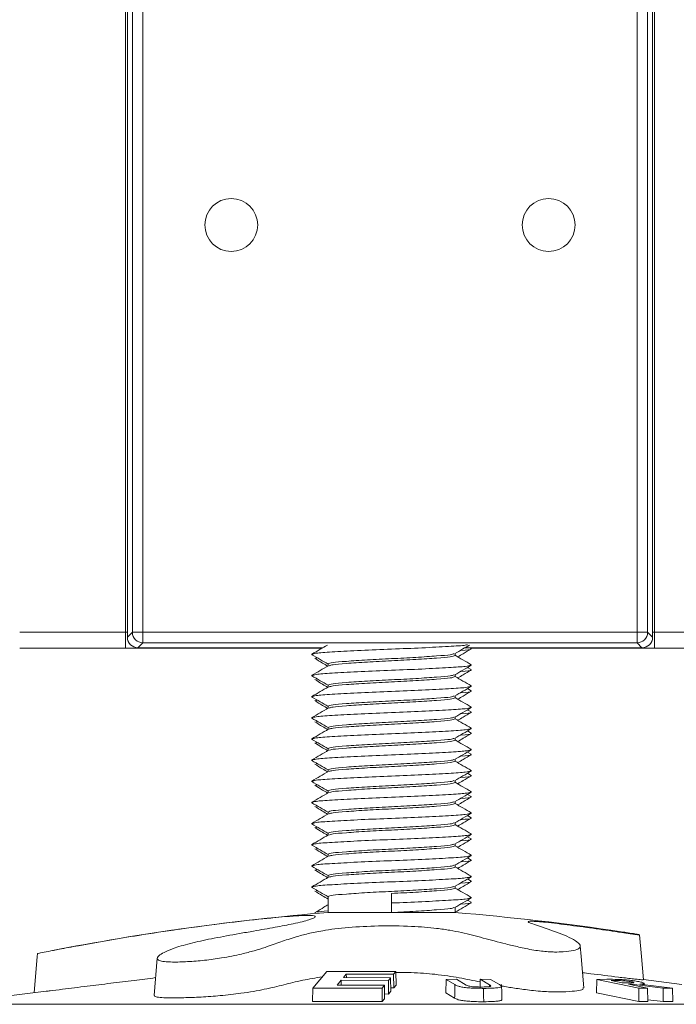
# Model space of a CAD drawing. Header units: millimetres. Extents: x 0 to 420, y 0 to 297.
# Tile 30 of 131: x 113.47 to 116.57, y 170.84 to 175.5. Entities that reach past the tile are written whole.
import ezdxf

# ---------------------------------------------------------------- set-up
doc = ezdxf.new("R2010")
doc.units = ezdxf.units.MM
doc.layers.add('0COTES', color=5, linetype='Continuous')
doc.styles.add('SLDTEXTSTYLE0', font='TXT', dxfattribs={"width": 0.75})
doc.dimstyles.new('SLDDIMSTYLE0', dxfattribs={"dimtxt": 3.5, "dimasz": 3.302, "dimexe": 0, "dimexo": 0.0625, "dimgap": 0.875, "dimtad": 1, "dimdec": 0, "dimlfac": 20, "dimrnd": 1e-09, "dimzin": 12, "dimdsep": 46, "dimtxsty": 'SLDTEXTSTYLE0', "dimsah": 1, "dimcen": 0.09, "dimadec": 0, "dimazin": 3, "dimtfac": 1, "dimtdec": 0, "dimtofl": 0, "dimtmove": 0, "dimatfit": 3, "dimfxl": 0, "dimfrac": 2, "dimtolj": 1, "dimtzin": 12, "dimarcsym": 0})

# ---------------------------------------------------------------- blocks, each defined once
blk = doc.blocks.new('_D_9')
at = {"layer": '0COTES'}
for p, q in [((119.0666, 179.7762), (119.0666, 162.8429)), ((32.9476, 179.2012), (32.9476, 162.8429)), ((32.9476, 163.8429), (119.0666, 163.8429))]:
    blk.add_line(p, q, dxfattribs=at)
for points in [[(32.9476, 163.8429), (36.2496, 163.3349), (36.2496, 164.3509)], [(119.0666, 163.8429), (115.7646, 164.3509), (115.7646, 163.3349)]]:
    blk.add_solid(points, dxfattribs=at)
at = {"layer": '0COTES', "insert": (72.3199, 168.3546), "char_height": 3.5, "attachment_point": 1, "style": 'SLDTEXTSTYLE0'}
blk.add_mtext('1722', dxfattribs=at)

msp = doc.modelspace()

# ---------------------------------------------------------------- linework, layer by layer
at = {"color": 7, "linetype": 'Continuous', "lineweight": 18}
for p, q in [((113.9666, 180.0012), (113.9666, 172.6012)), ((116.4666, 172.6012), (116.4666, 180.0012)), ((113.9755, 179.9549), (113.9755, 172.5775)), ((113.9755, 179.9549), (113.9755, 172.5775)), ((116.4578, 172.5775), (116.4578, 179.9549)), ((116.4578, 172.5775), (116.4578, 179.9549)), ((113.999, 172.6011), (113.999, 178.7023)), ((114.049, 178.7023), (114.049, 172.6011)), ((116.3842, 172.6011), (116.3842, 178.7023)), ((116.4342, 178.7023), (116.4342, 172.6011)), ((113.4666, 172.6012), (113.9666, 172.6012)), ((113.9666, 172.6012), (113.9666, 172.5262)), ((113.9666, 172.6012), (113.9755, 172.6012)), ((113.9755, 172.5775), (113.999, 172.6011)), ((114.049, 172.6011), (113.999, 172.6011)), ((114.049, 172.5511), (114.049, 172.6011)), ((114.049, 172.6011), (116.3842, 172.6011)), ((116.4342, 172.6011), (116.3842, 172.6011)), ((116.3842, 172.6011), (116.3842, 172.5511)), ((116.4342, 172.6011), (116.4578, 172.5775)), ((116.4578, 172.6012), (116.4666, 172.6012)), ((116.4666, 172.6012), (116.4666, 172.5262)), ((116.4666, 172.6012), (118.3166, 172.6012)), ((113.9755, 172.5775), (113.9755, 172.5775)), ((114.049, 172.5511), (114.0255, 172.5275)), ((116.3842, 172.5511), (114.049, 172.5511)), ((116.4078, 172.5275), (116.3842, 172.5511)), ((116.4578, 172.5775), (116.4578, 172.5775)), ((113.4666, 172.5262), (113.9666, 172.5262)), ((113.9666, 172.5262), (114.8969, 172.5262)), ((114.0255, 172.5275), (114.8992, 172.5275)), ((114.0255, 172.5275), (114.0255, 172.5275)), ((114.8526, 172.4948), (114.8462, 172.4962)), ((115.5241, 172.4912), (115.5241, 172.5004)), ((115.5709, 172.5275), (116.4078, 172.5275)), ((115.601, 172.5244), (115.5957, 172.5275)), ((115.5979, 172.5262), (116.4666, 172.5262)), ((116.4078, 172.5275), (116.4078, 172.5275)), ((116.4666, 172.5262), (118.3166, 172.5262)), ((114.8713, 172.481), (114.8675, 172.4787)), ((114.9241, 172.4512), (114.9241, 172.442)), ((115.601, 172.4244), (115.5833, 172.4347)), ((115.6021, 172.4462), (115.5956, 172.4476)), ((114.8526, 172.3948), (114.8462, 172.3962)), ((114.8713, 172.381), (114.8675, 172.3787)), ((115.5241, 172.3912), (115.5241, 172.4004)), ((114.9241, 172.3512), (114.9241, 172.342)), ((115.601, 172.3244), (115.5833, 172.3347)), ((115.6021, 172.3462), (115.5956, 172.3476)), ((114.8526, 172.2948), (114.8462, 172.2962)), ((114.8713, 172.281), (114.8675, 172.2787)), ((115.5241, 172.2912), (115.5241, 172.3004)), ((114.9241, 172.2512), (114.9241, 172.242)), ((115.601, 172.2244), (115.5833, 172.2347)), ((115.6021, 172.2462), (115.5956, 172.2476)), ((114.8526, 172.1948), (114.8462, 172.1962)), ((114.8713, 172.181), (114.8675, 172.1787)), ((115.5241, 172.1912), (115.5241, 172.2004)), ((114.9241, 172.1512), (114.9241, 172.142)), ((115.601, 172.1244), (115.5833, 172.1347)), ((115.6021, 172.1462), (115.5956, 172.1476)), ((114.8526, 172.0948), (114.8462, 172.0962)), ((114.8713, 172.081), (114.8675, 172.0787)), ((115.5241, 172.0912), (115.5241, 172.1004)), ((114.9241, 172.0512), (114.9241, 172.042)), ((115.601, 172.0244), (115.5833, 172.0347)), ((115.6021, 172.0462), (115.5956, 172.0476)), ((114.8526, 171.9948), (114.8462, 171.9962)), ((115.5241, 171.9912), (115.5241, 172.0004)), ((114.8713, 171.981), (114.8675, 171.9787)), ((114.9241, 171.9512), (114.9241, 171.942)), ((115.6021, 171.9462), (115.5956, 171.9476)), ((114.8526, 171.8948), (114.8462, 171.8962)), ((115.5241, 171.8912), (115.5241, 171.9004)), ((115.601, 171.9244), (115.5833, 171.9347)), ((114.8713, 171.881), (114.8675, 171.8787)), ((114.9241, 171.8512), (114.9241, 171.842)), ((115.6021, 171.8462), (115.5956, 171.8476)), ((115.5241, 171.7912), (115.5241, 171.8004)), ((115.601, 171.8244), (115.5833, 171.8347)), ((114.8526, 171.7948), (114.8462, 171.7962)), ((114.8713, 171.781), (114.8675, 171.7787)), ((114.9241, 171.7512), (114.9241, 171.742)), ((115.601, 171.7244), (115.5833, 171.7347)), ((115.6021, 171.7462), (115.5956, 171.7476)), ((114.8526, 171.6948), (114.8462, 171.6962)), ((114.8713, 171.681), (114.8675, 171.6787)), ((115.5241, 171.6912), (115.5241, 171.7004)), ((114.9241, 171.6512), (114.9241, 171.642)), ((115.601, 171.6244), (115.5833, 171.6347)), ((115.6021, 171.6462), (115.5956, 171.6476)), ((114.8526, 171.5948), (114.8462, 171.5962)), ((114.8713, 171.581), (114.8675, 171.5787)), ((115.5241, 171.5912), (115.5241, 171.6004)), ((114.9241, 171.5512), (114.9241, 171.542)), ((115.601, 171.5244), (115.5833, 171.5347)), ((115.6021, 171.5462), (115.5956, 171.5476)), ((114.8526, 171.4948), (114.8462, 171.4962)), ((114.8713, 171.481), (114.8675, 171.4787)), ((115.5241, 171.4912), (115.5241, 171.5004)), ((114.9241, 171.4512), (114.9241, 171.442)), ((115.601, 171.4244), (115.5833, 171.4347)), ((115.6021, 171.4462), (115.5956, 171.4476)), ((114.8526, 171.3948), (114.8462, 171.3962)), ((114.8713, 171.381), (114.8675, 171.3787)), ((115.5241, 171.3912), (115.5241, 171.4004)), ((114.9241, 171.3512), (114.9241, 171.2762)), ((115.2241, 171.3212), (115.2241, 171.3662)), ((115.601, 171.3244), (115.5833, 171.3347)), ((115.6021, 171.3462), (115.5956, 171.3476)), ((115.2241, 171.2762), (115.2241, 171.3212)), ((115.5241, 171.2762), (115.5241, 171.3004)), ((114.861, 171.2778), (114.8667, 171.2743)), ((114.9241, 171.2762), (115.2241, 171.2762)), ((115.2241, 171.2762), (115.5241, 171.2762)), ((114.117, 171.0602), (114.1016, 170.8843)), ((114.9189, 170.9975), (114.8513, 170.919)), ((115.2441, 170.9972), (114.9189, 170.9975)), ((114.9965, 170.9689), (115.0102, 170.9855)), ((115.2198, 170.9678), (114.9965, 170.9689)), ((115.0102, 170.9855), (115.2335, 170.9843)), ((115.0102, 170.9855), (115.0105, 170.9688)), ((115.2092, 170.9551), (115.2198, 170.9678)), ((115.2198, 170.9678), (115.221, 170.9036)), ((115.2335, 170.9843), (115.2441, 170.9972)), ((115.2335, 170.9843), (115.2345, 170.9194)), ((115.2441, 170.9972), (115.2454, 170.9322)), ((115.4819, 170.9601), (115.4806, 170.8961)), ((115.5307, 170.9604), (115.4819, 170.9601)), ((115.4819, 170.9601), (115.5235, 170.9351)), ((115.5768, 170.9332), (115.5307, 170.9604)), ((115.6436, 170.9604), (115.6429, 170.924)), ((115.6436, 170.9604), (115.6872, 170.9342)), ((115.6924, 170.9601), (115.6436, 170.9604)), ((115.7348, 170.9351), (115.6924, 170.9601)), ((116.1937, 170.9602), (116.1922, 170.8961)), ((116.2421, 170.9604), (116.1937, 170.9602)), ((116.1937, 170.9602), (116.3932, 170.9184)), ((114.8513, 170.919), (114.8501, 170.8557)), ((114.8513, 170.919), (115.1792, 170.9188)), ((114.9669, 170.933), (114.9859, 170.9561)), ((115.1902, 170.9321), (114.9669, 170.933)), ((114.9859, 170.9561), (115.2092, 170.9551)), ((114.9859, 170.9561), (114.9863, 170.9329)), ((115.1792, 170.9188), (115.1902, 170.9321)), ((115.1792, 170.9188), (115.1802, 170.8556)), ((115.1902, 170.9321), (115.1914, 170.8688)), ((115.2092, 170.9551), (115.2101, 170.8909)), ((115.2207, 170.9195), (115.2345, 170.9194)), ((115.2345, 170.9194), (115.2454, 170.9322)), ((116.2627, 170.9542), (116.2827, 170.9542)), ((116.3147, 170.9434), (116.2627, 170.9542)), ((116.3366, 170.9434), (116.3147, 170.9434)), ((116.3446, 170.9371), (116.3585, 170.9371)), ((116.4335, 170.9186), (116.3446, 170.9371)), ((116.3585, 170.9371), (116.5076, 170.9185)), ((116.3585, 170.9371), (116.3585, 170.9342)), ((116.3594, 170.9487), (116.3594, 170.9438)), ((116.3932, 170.9184), (116.393, 170.8551)), ((116.3932, 170.9184), (116.4335, 170.9186)), ((116.5514, 170.9182), (116.3975, 170.9376)), ((116.5961, 170.9363), (116.4145, 170.959)), ((116.4182, 170.935), (116.4181, 170.9415)), ((116.4335, 170.9186), (116.4351, 170.8553)), ((116.5076, 170.9185), (116.5514, 170.9182)), ((116.5076, 170.9185), (116.5077, 170.8552)), ((116.5514, 170.9182), (116.5535, 170.8549)), ((113.5923, 170.9039), (113.0993, 170.8422)), ((115.1802, 170.8556), (115.1914, 170.8688)), ((115.191, 170.891), (115.2101, 170.8909)), ((115.2101, 170.8909), (115.221, 170.9036)), ((115.4806, 170.8961), (115.5224, 170.8716)), ((116.1922, 170.8961), (116.393, 170.8551)), ((114.8501, 170.8557), (115.1802, 170.8556)), ((116.393, 170.8551), (116.4351, 170.8553)), ((116.4349, 170.8641), (116.5077, 170.8552)), ((116.5077, 170.8552), (116.5535, 170.8549))]:
    msp.add_line(p, q, dxfattribs=at)
at = {"color": 8, "linetype": 'Continuous', "lineweight": 18}
for p, q in [((114.0255, 172.5275), (114.8992, 172.5275)), ((115.5709, 172.5275), (116.4078, 172.5275)), ((115.6872, 170.9342), (115.687, 170.9262)), ((116.2827, 170.9542), (116.2828, 170.95)), ((113.0993, 170.8422), (117.3489, 170.8422))]:
    msp.add_line(p, q, dxfattribs=at)
at = {"color": 7, "linetype": 'Continuous', "lineweight": 18, "flags": 128}
for points in [[(116.4146, 170.9583), (116.405, 171.0677), (116.396, 171.1713)], [(116.1332, 170.9208), (116.1203, 171.0677), (116.1159, 171.1181)], [(113.5506, 171.0816), (113.5494, 171.0677), (113.5344, 170.8966)], [(115.5235, 170.9351), (115.5226, 170.8817), (115.5224, 170.8716)], [(115.6593, 170.9176), (115.6594, 170.8817), (115.6595, 170.8544)], [(115.7456, 170.8638), (115.7451, 170.8948), (115.7444, 170.9356)]]:
    msp.add_lwpolyline(points, dxfattribs=at)
at = {"color": 7, "linetype": 'Continuous', "lineweight": 18}
for centre in [(114.4666, 174.5262), (115.9666, 174.5262)]:
    msp.add_circle(centre, 0.125, dxfattribs=at)
for centre, radius, start, end in [((114.0491, 172.6011), 0.05, 180.0456, 269.9544), ((116.3842, 172.6011), 0.05, 270.0458, 359.9524), ((114.0255, 172.5775), 0.05, 180, 270), ((114.0255, 172.5776), 0.05, 180.0471, 269.9529), ((116.4078, 172.5775), 0.05, 270, 0), ((116.4078, 172.5776), 0.05, 270.0463, 359.952), ((115.9111, 159.3169), 12, 94.71772, 101.04058), ((114.5372, 159.3169), 12, 81.50428, 85.28228)]:
    msp.add_arc(centre, radius, start, end, dxfattribs=at)
for points, knots in [([(114.8526, 172.4976), (114.8575, 172.4993), (114.8684, 172.5032), (114.9512, 172.5084), (115.0753, 172.5152), (115.224, 172.5212), (115.3734, 172.5272), (115.4957, 172.5341), (115.5701, 172.5384), (115.5801, 172.5412), (115.5828, 172.542)], [0, 0, 0, 0, 0.110878, 0.248429, 0.391635, 0.531181, 0.670731, 0.813934, 0.951485, 1, 1, 1, 1]), ([(114.9209, 172.5401), (114.9095, 172.5335), (114.8851, 172.5193), (114.8606, 172.5052), (114.8476, 172.4976)], [0, 0, 0, 0, 0.4664, 1, 1, 1, 1]), ([(114.9241, 172.4512), (114.9287, 172.4534), (114.9378, 172.4577), (115.0072, 172.4634), (115.106, 172.4702), (115.2241, 172.4762), (115.3423, 172.4822), (115.4407, 172.489), (115.5057, 172.4941), (115.5143, 172.4979), (115.518, 172.4995)], [0, 0, 0, 0, 0.130599, 0.257128, 0.38887, 0.517242, 0.645614, 0.777356, 0.903885, 1, 1, 1, 1]), ([(115.5224, 172.4994), (115.5355, 172.507), (115.5589, 172.5206), (115.5823, 172.5341), (115.5927, 172.5401)], [0, 0, 0, 0, 0.5568923, 1, 1, 1, 1]), ([(115.5365, 172.4848), (115.5451, 172.4897), (115.5667, 172.5022), (115.5883, 172.5147), (115.6013, 172.5223)], [0, 0, 0, 0, 0.396374, 1, 1, 1, 1]), ([(115.5493, 172.515), (115.5498, 172.515), (115.5827, 172.5172), (115.6023, 172.5195), (115.5977, 172.522), (115.5969, 172.5224)], [0, 0, 0, 0, 0.012834, 0.842982, 1, 1, 1, 1]), ([(114.8476, 172.4948), (114.8606, 172.4872), (114.8861, 172.4724), (114.9117, 172.4576), (114.9241, 172.4504)], [0, 0, 0, 0, 0.5113147, 1, 1, 1, 1]), ([(114.861, 172.4778), (114.8734, 172.4703), (114.8937, 172.4579), (114.9141, 172.4456), (114.922, 172.4408)], [0, 0, 0, 0, 0.60925, 1, 1, 1, 1]), ([(114.9303, 172.4429), (114.934, 172.4445), (114.9426, 172.4482), (115.0076, 172.4534), (115.1059, 172.4602), (115.2242, 172.4662), (115.3422, 172.4722), (115.4411, 172.479), (115.5105, 172.4847), (115.5195, 172.489), (115.5241, 172.4912)], [0, 0, 0, 0, 0.096115, 0.222644, 0.354386, 0.482758, 0.61113, 0.742872, 0.869401, 1, 1, 1, 1]), ([(115.6007, 172.4476), (115.5877, 172.4552), (115.5621, 172.47), (115.5366, 172.4848), (115.5241, 172.492)], [0, 0, 0, 0, 0.5113147, 1, 1, 1, 1]), ([(114.9258, 172.443), (114.9128, 172.4354), (114.8867, 172.4203), (114.8606, 172.4052), (114.8476, 172.3976)], [0, 0, 0, 0, 0.499823, 1, 1, 1, 1]), ([(114.8526, 172.3976), (114.8575, 172.3993), (114.8684, 172.4032), (114.9512, 172.4084), (115.0753, 172.4152), (115.2241, 172.4212), (115.373, 172.4272), (115.497, 172.434), (115.5798, 172.4392), (115.5908, 172.4431), (115.5956, 172.4448)], [0, 0, 0, 0, 0.10437, 0.233845, 0.368645, 0.5, 0.631357, 0.766154, 0.89563, 1, 1, 1, 1]), ([(115.5224, 172.3994), (115.5355, 172.407), (115.5616, 172.4221), (115.5877, 172.4372), (115.6007, 172.4448)], [0, 0, 0, 0, 0.499823, 1, 1, 1, 1]), ([(115.5365, 172.3848), (115.5451, 172.3897), (115.5667, 172.4022), (115.5883, 172.4147), (115.6013, 172.4223)], [0, 0, 0, 0, 0.396374, 1, 1, 1, 1]), ([(115.5493, 172.415), (115.5498, 172.415), (115.5827, 172.4172), (115.6023, 172.4195), (115.5977, 172.422), (115.5969, 172.4224)], [0, 0, 0, 0, 0.012834, 0.842982, 1, 1, 1, 1]), ([(114.8476, 172.3948), (114.8606, 172.3872), (114.8861, 172.3724), (114.9117, 172.3576), (114.9241, 172.3504)], [0, 0, 0, 0, 0.5113147, 1, 1, 1, 1]), ([(114.861, 172.3778), (114.8734, 172.3703), (114.8937, 172.3579), (114.9141, 172.3456), (114.922, 172.3408)], [0, 0, 0, 0, 0.60925, 1, 1, 1, 1]), ([(114.9241, 172.3512), (114.9287, 172.3534), (114.9378, 172.3577), (115.0072, 172.3634), (115.106, 172.3702), (115.2241, 172.3762), (115.3423, 172.3822), (115.4407, 172.389), (115.5057, 172.3941), (115.5143, 172.3979), (115.518, 172.3995)], [0, 0, 0, 0, 0.130599, 0.257128, 0.38887, 0.517242, 0.645614, 0.777356, 0.903885, 1, 1, 1, 1]), ([(114.9303, 172.3429), (114.934, 172.3445), (114.9426, 172.3482), (115.0076, 172.3534), (115.1059, 172.3602), (115.2242, 172.3662), (115.3422, 172.3722), (115.4411, 172.379), (115.5105, 172.3847), (115.5195, 172.389), (115.5241, 172.3912)], [0, 0, 0, 0, 0.096115, 0.222644, 0.354386, 0.482758, 0.61113, 0.742872, 0.869401, 1, 1, 1, 1]), ([(115.6007, 172.3476), (115.5877, 172.3552), (115.5621, 172.37), (115.5366, 172.3848), (115.5241, 172.392)], [0, 0, 0, 0, 0.5113147, 1, 1, 1, 1]), ([(114.9258, 172.343), (114.9128, 172.3354), (114.8867, 172.3203), (114.8606, 172.3052), (114.8476, 172.2976)], [0, 0, 0, 0, 0.499823, 1, 1, 1, 1]), ([(114.8526, 172.2976), (114.8575, 172.2993), (114.8684, 172.3032), (114.9512, 172.3084), (115.0753, 172.3152), (115.2241, 172.3212), (115.373, 172.3272), (115.497, 172.334), (115.5798, 172.3392), (115.5908, 172.3431), (115.5956, 172.3448)], [0, 0, 0, 0, 0.10437, 0.233845, 0.368645, 0.5, 0.631357, 0.766154, 0.89563, 1, 1, 1, 1]), ([(115.5224, 172.2994), (115.5355, 172.307), (115.5616, 172.3221), (115.5877, 172.3372), (115.6007, 172.3448)], [0, 0, 0, 0, 0.499823, 1, 1, 1, 1]), ([(115.5365, 172.2848), (115.5451, 172.2897), (115.5667, 172.3022), (115.5883, 172.3147), (115.6013, 172.3223)], [0, 0, 0, 0, 0.396372, 1, 1, 1, 1]), ([(115.5493, 172.315), (115.5498, 172.315), (115.5827, 172.3172), (115.6023, 172.3195), (115.5977, 172.322), (115.5969, 172.3224)], [0, 0, 0, 0, 0.012834, 0.842982, 1, 1, 1, 1]), ([(114.8476, 172.2948), (114.8606, 172.2872), (114.8861, 172.2724), (114.9117, 172.2576), (114.9241, 172.2504)], [0, 0, 0, 0, 0.5113189, 1, 1, 1, 1]), ([(114.861, 172.2778), (114.8734, 172.2703), (114.8937, 172.2579), (114.9141, 172.2456), (114.922, 172.2408)], [0, 0, 0, 0, 0.609245, 1, 1, 1, 1]), ([(114.9241, 172.2512), (114.9287, 172.2534), (114.9378, 172.2577), (115.0072, 172.2634), (115.106, 172.2702), (115.2241, 172.2762), (115.3423, 172.2822), (115.4407, 172.289), (115.5057, 172.2941), (115.5143, 172.2979), (115.518, 172.2995)], [0, 0, 0, 0, 0.130599, 0.257128, 0.38887, 0.517242, 0.645614, 0.777356, 0.903885, 1, 1, 1, 1]), ([(114.9303, 172.2429), (114.934, 172.2445), (114.9426, 172.2482), (115.0076, 172.2534), (115.1059, 172.2602), (115.2242, 172.2662), (115.3422, 172.2722), (115.4411, 172.279), (115.5105, 172.2847), (115.5195, 172.289), (115.5241, 172.2912)], [0, 0, 0, 0, 0.096116, 0.222644, 0.354386, 0.482758, 0.61113, 0.742872, 0.869401, 1, 1, 1, 1]), ([(115.6007, 172.2476), (115.5877, 172.2552), (115.5621, 172.27), (115.5366, 172.2848), (115.5241, 172.292)], [0, 0, 0, 0, 0.5113189, 1, 1, 1, 1]), ([(114.9258, 172.243), (114.9128, 172.2354), (114.8867, 172.2203), (114.8606, 172.2052), (114.8476, 172.1976)], [0, 0, 0, 0, 0.499821, 1, 1, 1, 1]), ([(114.8526, 172.1976), (114.8575, 172.1993), (114.8684, 172.2032), (114.9512, 172.2084), (115.0753, 172.2152), (115.2241, 172.2212), (115.373, 172.2272), (115.497, 172.234), (115.5798, 172.2392), (115.5908, 172.2431), (115.5956, 172.2448)], [0, 0, 0, 0, 0.10437, 0.233845, 0.368645, 0.5, 0.631357, 0.766154, 0.89563, 1, 1, 1, 1]), ([(115.5224, 172.1994), (115.5355, 172.207), (115.5616, 172.2221), (115.5877, 172.2372), (115.6007, 172.2448)], [0, 0, 0, 0, 0.499819, 1, 1, 1, 1]), ([(115.5365, 172.1848), (115.5451, 172.1897), (115.5667, 172.2022), (115.5883, 172.2147), (115.6013, 172.2223)], [0, 0, 0, 0, 0.396377, 1, 1, 1, 1]), ([(115.5493, 172.215), (115.5498, 172.215), (115.5827, 172.2172), (115.6023, 172.2195), (115.5977, 172.222), (115.5969, 172.2224)], [0, 0, 0, 0, 0.012834, 0.842982, 1, 1, 1, 1]), ([(114.8476, 172.1948), (114.8606, 172.1872), (114.8861, 172.1724), (114.9117, 172.1576), (114.9241, 172.1504)], [0, 0, 0, 0, 0.5113147, 1, 1, 1, 1]), ([(114.861, 172.1778), (114.8734, 172.1703), (114.8937, 172.1579), (114.9141, 172.1456), (114.922, 172.1408)], [0, 0, 0, 0, 0.609248, 1, 1, 1, 1]), ([(114.9241, 172.1512), (114.9287, 172.1534), (114.9378, 172.1577), (115.0072, 172.1634), (115.106, 172.1702), (115.2241, 172.1762), (115.3423, 172.1822), (115.4407, 172.189), (115.5057, 172.1941), (115.5143, 172.1979), (115.518, 172.1995)], [0, 0, 0, 0, 0.130599, 0.257128, 0.38887, 0.517242, 0.645614, 0.777356, 0.903885, 1, 1, 1, 1]), ([(114.9303, 172.1429), (114.934, 172.1445), (114.9426, 172.1482), (115.0076, 172.1534), (115.1059, 172.1602), (115.2242, 172.1662), (115.3422, 172.1722), (115.4411, 172.179), (115.5105, 172.1847), (115.5195, 172.189), (115.5241, 172.1912)], [0, 0, 0, 0, 0.096115, 0.222644, 0.354386, 0.482758, 0.61113, 0.742872, 0.869401, 1, 1, 1, 1]), ([(115.6007, 172.1476), (115.5877, 172.1552), (115.5621, 172.17), (115.5366, 172.1848), (115.5241, 172.192)], [0, 0, 0, 0, 0.5113147, 1, 1, 1, 1]), ([(114.9258, 172.143), (114.9128, 172.1354), (114.8867, 172.1203), (114.8606, 172.1052), (114.8476, 172.0976)], [0, 0, 0, 0, 0.499823, 1, 1, 1, 1]), ([(114.8526, 172.0976), (114.8575, 172.0993), (114.8684, 172.1032), (114.9512, 172.1084), (115.0753, 172.1152), (115.2241, 172.1212), (115.373, 172.1272), (115.497, 172.134), (115.5798, 172.1392), (115.5908, 172.1431), (115.5956, 172.1448)], [0, 0, 0, 0, 0.10437, 0.233845, 0.368645, 0.5, 0.631357, 0.766154, 0.89563, 1, 1, 1, 1]), ([(115.5224, 172.0994), (115.5355, 172.107), (115.5616, 172.1221), (115.5877, 172.1372), (115.6007, 172.1448)], [0, 0, 0, 0, 0.499823, 1, 1, 1, 1]), ([(114.8476, 172.0948), (114.8606, 172.0872), (114.8861, 172.0724), (114.9117, 172.0576), (114.9241, 172.0504)], [0, 0, 0, 0, 0.5113147, 1, 1, 1, 1]), ([(114.861, 172.0778), (114.8734, 172.0703), (114.8937, 172.0579), (114.9141, 172.0456), (114.922, 172.0408)], [0, 0, 0, 0, 0.60925, 1, 1, 1, 1]), ([(114.9241, 172.0512), (114.9287, 172.0534), (114.9378, 172.0577), (115.0072, 172.0634), (115.106, 172.0702), (115.2241, 172.0762), (115.3423, 172.0822), (115.4407, 172.089), (115.5057, 172.0941), (115.5143, 172.0979), (115.518, 172.0995)], [0, 0, 0, 0, 0.130599, 0.257128, 0.38887, 0.517242, 0.645614, 0.777356, 0.903885, 1, 1, 1, 1]), ([(114.9303, 172.0429), (114.934, 172.0445), (114.9426, 172.0482), (115.0076, 172.0534), (115.1059, 172.0602), (115.2242, 172.0662), (115.3422, 172.0722), (115.4411, 172.079), (115.5105, 172.0847), (115.5195, 172.089), (115.5241, 172.0912)], [0, 0, 0, 0, 0.096115, 0.222644, 0.354386, 0.482758, 0.61113, 0.742872, 0.869401, 1, 1, 1, 1]), ([(115.6007, 172.0476), (115.5877, 172.0552), (115.5621, 172.07), (115.5366, 172.0848), (115.5241, 172.092)], [0, 0, 0, 0, 0.5113147, 1, 1, 1, 1]), ([(115.5365, 172.0848), (115.5451, 172.0897), (115.5667, 172.1022), (115.5883, 172.1147), (115.6013, 172.1223)], [0, 0, 0, 0, 0.396374, 1, 1, 1, 1]), ([(115.5493, 172.115), (115.5498, 172.115), (115.5827, 172.1172), (115.6023, 172.1195), (115.5977, 172.122), (115.5969, 172.1224)], [0, 0, 0, 0, 0.012834, 0.842982, 1, 1, 1, 1]), ([(114.9258, 172.043), (114.9128, 172.0354), (114.8867, 172.0203), (114.8606, 172.0052), (114.8476, 171.9976)], [0, 0, 0, 0, 0.499823, 1, 1, 1, 1]), ([(114.8526, 171.9976), (114.8575, 171.9993), (114.8684, 172.0032), (114.9512, 172.0084), (115.0753, 172.0152), (115.2241, 172.0212), (115.373, 172.0272), (115.497, 172.034), (115.5798, 172.0392), (115.5908, 172.0431), (115.5956, 172.0448)], [0, 0, 0, 0, 0.1043695, 0.2338454, 0.3686449, 0.4999997, 0.631357, 0.7661543, 0.8956302, 1, 1, 1, 1]), ([(115.5224, 171.9994), (115.5355, 172.007), (115.5616, 172.0221), (115.5877, 172.0372), (115.6007, 172.0448)], [0, 0, 0, 0, 0.499823, 1, 1, 1, 1]), ([(114.8476, 171.9948), (114.8606, 171.9872), (114.8861, 171.9724), (114.9117, 171.9576), (114.9241, 171.9504)], [0, 0, 0, 0, 0.5113147, 1, 1, 1, 1]), ([(114.9241, 171.9512), (114.9287, 171.9534), (114.9378, 171.9577), (115.0072, 171.9634), (115.106, 171.9702), (115.2241, 171.9762), (115.3423, 171.9822), (115.4407, 171.989), (115.5057, 171.9941), (115.5143, 171.9979), (115.518, 171.9995)], [0, 0, 0, 0, 0.130599, 0.257128, 0.38887, 0.517242, 0.645614, 0.777356, 0.903885, 1, 1, 1, 1]), ([(114.9303, 171.9429), (114.934, 171.9445), (114.9426, 171.9482), (115.0076, 171.9534), (115.1059, 171.9602), (115.2242, 171.9662), (115.3422, 171.9722), (115.4411, 171.979), (115.5105, 171.9847), (115.5195, 171.989), (115.5241, 171.9912)], [0, 0, 0, 0, 0.096115, 0.222644, 0.354386, 0.482758, 0.61113, 0.742872, 0.869401, 1, 1, 1, 1]), ([(115.6007, 171.9476), (115.5877, 171.9552), (115.5621, 171.97), (115.5366, 171.9848), (115.5241, 171.992)], [0, 0, 0, 0, 0.5113147, 1, 1, 1, 1]), ([(115.5365, 171.9848), (115.5451, 171.9897), (115.5667, 172.0022), (115.5883, 172.0147), (115.6013, 172.0223)], [0, 0, 0, 0, 0.396372, 1, 1, 1, 1]), ([(115.5493, 172.015), (115.5498, 172.015), (115.5827, 172.0172), (115.6023, 172.0195), (115.5977, 172.022), (115.5969, 172.0224)], [0, 0, 0, 0, 0.012834, 0.842982, 1, 1, 1, 1]), ([(114.9258, 171.943), (114.9128, 171.9354), (114.8867, 171.9203), (114.8606, 171.9052), (114.8476, 171.8976)], [0, 0, 0, 0, 0.499819, 1, 1, 1, 1]), ([(114.8526, 171.8976), (114.8575, 171.8993), (114.8684, 171.9032), (114.9512, 171.9084), (115.0753, 171.9152), (115.2241, 171.9212), (115.373, 171.9272), (115.497, 171.934), (115.5798, 171.9392), (115.5908, 171.9431), (115.5956, 171.9448)], [0, 0, 0, 0, 0.10437, 0.233845, 0.368645, 0.5, 0.631357, 0.766154, 0.89563, 1, 1, 1, 1]), ([(114.861, 171.9778), (114.8734, 171.9703), (114.8937, 171.9579), (114.9141, 171.9456), (114.922, 171.9408)], [0, 0, 0, 0, 0.60925, 1, 1, 1, 1]), ([(115.5224, 171.8994), (115.5355, 171.907), (115.5616, 171.9221), (115.5877, 171.9372), (115.6007, 171.9448)], [0, 0, 0, 0, 0.499821, 1, 1, 1, 1]), ([(114.8476, 171.8948), (114.8606, 171.8872), (114.8861, 171.8724), (114.9117, 171.8576), (114.9241, 171.8504)], [0, 0, 0, 0, 0.5113189, 1, 1, 1, 1]), ([(114.9241, 171.8512), (114.9287, 171.8534), (114.9378, 171.8577), (115.0072, 171.8634), (115.106, 171.8702), (115.2241, 171.8762), (115.3423, 171.8822), (115.4407, 171.889), (115.5057, 171.8941), (115.5143, 171.8979), (115.518, 171.8995)], [0, 0, 0, 0, 0.130599, 0.257128, 0.38887, 0.517242, 0.645614, 0.777356, 0.903884, 1, 1, 1, 1]), ([(114.9303, 171.8429), (114.934, 171.8445), (114.9426, 171.8482), (115.0076, 171.8534), (115.1059, 171.8602), (115.2242, 171.8662), (115.3422, 171.8722), (115.4411, 171.879), (115.5105, 171.8847), (115.5195, 171.889), (115.5241, 171.8912)], [0, 0, 0, 0, 0.096115, 0.222644, 0.354386, 0.482758, 0.61113, 0.742872, 0.869401, 1, 1, 1, 1]), ([(115.6007, 171.8476), (115.5877, 171.8552), (115.5621, 171.87), (115.5366, 171.8848), (115.5241, 171.892)], [0, 0, 0, 0, 0.5113189, 1, 1, 1, 1]), ([(115.5365, 171.8848), (115.5451, 171.8897), (115.5667, 171.9022), (115.5883, 171.9147), (115.6013, 171.9223)], [0, 0, 0, 0, 0.396372, 1, 1, 1, 1]), ([(115.5493, 171.915), (115.5498, 171.915), (115.5827, 171.9172), (115.6023, 171.9195), (115.5977, 171.922), (115.5969, 171.9224)], [0, 0, 0, 0, 0.012834, 0.842982, 1, 1, 1, 1]), ([(114.8526, 171.7976), (114.8575, 171.7993), (114.8684, 171.8032), (114.9512, 171.8084), (115.0753, 171.8152), (115.2241, 171.8212), (115.373, 171.8272), (115.497, 171.834), (115.5798, 171.8392), (115.5908, 171.8431), (115.5956, 171.8448)], [0, 0, 0, 0, 0.10437, 0.233845, 0.368645, 0.5, 0.631357, 0.766154, 0.89563, 1, 1, 1, 1]), ([(114.861, 171.8778), (114.8734, 171.8703), (114.8937, 171.8579), (114.9141, 171.8456), (114.922, 171.8408)], [0, 0, 0, 0, 0.609248, 1, 1, 1, 1]), ([(115.5224, 171.7994), (115.5355, 171.807), (115.5616, 171.8221), (115.5877, 171.8372), (115.6007, 171.8448)], [0, 0, 0, 0, 0.499823, 1, 1, 1, 1]), ([(114.9258, 171.843), (114.9128, 171.8354), (114.8867, 171.8203), (114.8606, 171.8052), (114.8476, 171.7976)], [0, 0, 0, 0, 0.499823, 1, 1, 1, 1]), ([(114.9241, 171.7512), (114.9287, 171.7534), (114.9378, 171.7577), (115.0072, 171.7634), (115.106, 171.7702), (115.2241, 171.7762), (115.3423, 171.7822), (115.4407, 171.789), (115.5057, 171.7941), (115.5143, 171.7979), (115.518, 171.7995)], [0, 0, 0, 0, 0.130599, 0.257128, 0.38887, 0.517242, 0.645614, 0.777356, 0.903885, 1, 1, 1, 1]), ([(115.5365, 171.7848), (115.5451, 171.7897), (115.5667, 171.8022), (115.5883, 171.8147), (115.6013, 171.8223)], [0, 0, 0, 0, 0.396374, 1, 1, 1, 1]), ([(115.5493, 171.815), (115.5498, 171.815), (115.5827, 171.8172), (115.6023, 171.8195), (115.5977, 171.822), (115.5969, 171.8224)], [0, 0, 0, 0, 0.012834, 0.842982, 1, 1, 1, 1]), ([(114.8476, 171.7948), (114.8606, 171.7872), (114.8861, 171.7724), (114.9117, 171.7576), (114.9241, 171.7504)], [0, 0, 0, 0, 0.5113147, 1, 1, 1, 1]), ([(114.861, 171.7778), (114.8734, 171.7703), (114.8937, 171.7579), (114.9141, 171.7456), (114.922, 171.7408)], [0, 0, 0, 0, 0.60925, 1, 1, 1, 1]), ([(114.9303, 171.7429), (114.934, 171.7445), (114.9426, 171.7482), (115.0076, 171.7534), (115.1059, 171.7602), (115.2242, 171.7662), (115.3422, 171.7722), (115.4411, 171.779), (115.5105, 171.7847), (115.5195, 171.789), (115.5241, 171.7912)], [0, 0, 0, 0, 0.096115, 0.222644, 0.354386, 0.482758, 0.61113, 0.742872, 0.869401, 1, 1, 1, 1]), ([(115.6007, 171.7476), (115.5877, 171.7552), (115.5621, 171.77), (115.5366, 171.7848), (115.5241, 171.792)], [0, 0, 0, 0, 0.5113147, 1, 1, 1, 1]), ([(114.9258, 171.743), (114.9128, 171.7354), (114.8867, 171.7203), (114.8606, 171.7052), (114.8476, 171.6976)], [0, 0, 0, 0, 0.499823, 1, 1, 1, 1]), ([(114.8526, 171.6976), (114.8575, 171.6993), (114.8684, 171.7032), (114.9512, 171.7084), (115.0753, 171.7152), (115.2241, 171.7212), (115.373, 171.7272), (115.497, 171.734), (115.5798, 171.7392), (115.5908, 171.7431), (115.5956, 171.7448)], [0, 0, 0, 0, 0.10437, 0.233845, 0.368645, 0.5, 0.631357, 0.766154, 0.89563, 1, 1, 1, 1]), ([(115.5224, 171.6994), (115.5355, 171.707), (115.5616, 171.7221), (115.5877, 171.7372), (115.6007, 171.7448)], [0, 0, 0, 0, 0.499823, 1, 1, 1, 1]), ([(115.5365, 171.6848), (115.5451, 171.6897), (115.5667, 171.7022), (115.5883, 171.7147), (115.6013, 171.7223)], [0, 0, 0, 0, 0.396374, 1, 1, 1, 1]), ([(115.5493, 171.715), (115.5498, 171.715), (115.5827, 171.7172), (115.6023, 171.7195), (115.5977, 171.722), (115.5969, 171.7224)], [0, 0, 0, 0, 0.012834, 0.842982, 1, 1, 1, 1]), ([(114.8476, 171.6948), (114.8606, 171.6872), (114.8861, 171.6724), (114.9117, 171.6576), (114.9241, 171.6504)], [0, 0, 0, 0, 0.5113147, 1, 1, 1, 1]), ([(114.861, 171.6778), (114.8734, 171.6703), (114.8937, 171.6579), (114.9141, 171.6456), (114.922, 171.6408)], [0, 0, 0, 0, 0.60925, 1, 1, 1, 1]), ([(114.9241, 171.6512), (114.9287, 171.6534), (114.9378, 171.6577), (115.0072, 171.6634), (115.106, 171.6702), (115.2241, 171.6762), (115.3423, 171.6822), (115.4407, 171.689), (115.5057, 171.6941), (115.5143, 171.6979), (115.518, 171.6995)], [0, 0, 0, 0, 0.130599, 0.257128, 0.38887, 0.517242, 0.645614, 0.777356, 0.903885, 1, 1, 1, 1]), ([(114.9303, 171.6429), (114.934, 171.6445), (114.9426, 171.6482), (115.0076, 171.6534), (115.1059, 171.6602), (115.2242, 171.6662), (115.3422, 171.6722), (115.4411, 171.679), (115.5105, 171.6847), (115.5195, 171.689), (115.5241, 171.6912)], [0, 0, 0, 0, 0.096115, 0.222644, 0.354386, 0.482758, 0.61113, 0.742872, 0.869401, 1, 1, 1, 1]), ([(115.6007, 171.6476), (115.5877, 171.6552), (115.5621, 171.67), (115.5366, 171.6848), (115.5241, 171.692)], [0, 0, 0, 0, 0.5113147, 1, 1, 1, 1]), ([(114.9258, 171.643), (114.9128, 171.6354), (114.8867, 171.6203), (114.8606, 171.6052), (114.8476, 171.5976)], [0, 0, 0, 0, 0.499823, 1, 1, 1, 1]), ([(114.8526, 171.5976), (114.8575, 171.5993), (114.8684, 171.6032), (114.9512, 171.6084), (115.0753, 171.6152), (115.2241, 171.6212), (115.373, 171.6272), (115.497, 171.634), (115.5798, 171.6392), (115.5908, 171.6431), (115.5956, 171.6448)], [0, 0, 0, 0, 0.1043695, 0.2338454, 0.3686449, 0.4999997, 0.631357, 0.7661543, 0.8956302, 1, 1, 1, 1]), ([(115.5224, 171.5994), (115.5355, 171.607), (115.5616, 171.6221), (115.5877, 171.6372), (115.6007, 171.6448)], [0, 0, 0, 0, 0.499823, 1, 1, 1, 1]), ([(115.5365, 171.5848), (115.5451, 171.5897), (115.5667, 171.6022), (115.5883, 171.6147), (115.6013, 171.6223)], [0, 0, 0, 0, 0.396372, 1, 1, 1, 1]), ([(115.5493, 171.615), (115.5498, 171.615), (115.5827, 171.6172), (115.6023, 171.6195), (115.5977, 171.622), (115.5969, 171.6224)], [0, 0, 0, 0, 0.012834, 0.842982, 1, 1, 1, 1]), ([(114.8476, 171.5948), (114.8606, 171.5872), (114.8861, 171.5724), (114.9117, 171.5576), (114.9241, 171.5504)], [0, 0, 0, 0, 0.5113147, 1, 1, 1, 1]), ([(114.861, 171.5778), (114.8734, 171.5703), (114.8937, 171.5579), (114.9141, 171.5456), (114.922, 171.5408)], [0, 0, 0, 0, 0.609245, 1, 1, 1, 1]), ([(114.9241, 171.5512), (114.9287, 171.5534), (114.9378, 171.5577), (115.0072, 171.5634), (115.106, 171.5702), (115.2241, 171.5762), (115.3423, 171.5822), (115.4407, 171.589), (115.5057, 171.5941), (115.5143, 171.5979), (115.518, 171.5995)], [0, 0, 0, 0, 0.130599, 0.257128, 0.38887, 0.517242, 0.645614, 0.777356, 0.903885, 1, 1, 1, 1]), ([(114.9303, 171.5429), (114.934, 171.5445), (114.9426, 171.5482), (115.0076, 171.5534), (115.1059, 171.5602), (115.2242, 171.5662), (115.3422, 171.5722), (115.4411, 171.579), (115.5105, 171.5847), (115.5195, 171.589), (115.5241, 171.5912)], [0, 0, 0, 0, 0.096115, 0.222644, 0.354386, 0.482758, 0.61113, 0.742872, 0.869401, 1, 1, 1, 1]), ([(115.6007, 171.5476), (115.5877, 171.5552), (115.5621, 171.57), (115.5366, 171.5847), (115.5241, 171.592)], [0, 0, 0, 0, 0.5113147, 1, 1, 1, 1]), ([(114.9258, 171.543), (114.9128, 171.5354), (114.8867, 171.5203), (114.8606, 171.5052), (114.8476, 171.4976)], [0, 0, 0, 0, 0.499819, 1, 1, 1, 1]), ([(114.8526, 171.4976), (114.8575, 171.4993), (114.8684, 171.5032), (114.9512, 171.5084), (115.0753, 171.5152), (115.2241, 171.5212), (115.373, 171.5272), (115.497, 171.534), (115.5798, 171.5392), (115.5908, 171.5431), (115.5956, 171.5448)], [0, 0, 0, 0, 0.10437, 0.233845, 0.368645, 0.5, 0.631357, 0.766154, 0.89563, 1, 1, 1, 1]), ([(115.5224, 171.4994), (115.5355, 171.507), (115.5616, 171.5221), (115.5877, 171.5372), (115.6007, 171.5448)], [0, 0, 0, 0, 0.499819, 1, 1, 1, 1]), ([(115.5365, 171.4848), (115.5451, 171.4897), (115.5667, 171.5022), (115.5883, 171.5147), (115.6013, 171.5223)], [0, 0, 0, 0, 0.396377, 1, 1, 1, 1]), ([(115.5493, 171.515), (115.5498, 171.515), (115.5827, 171.5172), (115.6023, 171.5195), (115.5977, 171.522), (115.5969, 171.5224)], [0, 0, 0, 0, 0.012834, 0.842982, 1, 1, 1, 1]), ([(114.8476, 171.4948), (114.8606, 171.4872), (114.8861, 171.4724), (114.9117, 171.4576), (114.9241, 171.4504)], [0, 0, 0, 0, 0.5113147, 1, 1, 1, 1]), ([(114.861, 171.4778), (114.8734, 171.4703), (114.8937, 171.4579), (114.9141, 171.4456), (114.922, 171.4408)], [0, 0, 0, 0, 0.609248, 1, 1, 1, 1]), ([(114.9241, 171.4512), (114.9287, 171.4534), (114.9378, 171.4577), (115.0072, 171.4634), (115.106, 171.4702), (115.2241, 171.4762), (115.3423, 171.4822), (115.4407, 171.489), (115.5057, 171.4941), (115.5143, 171.4979), (115.518, 171.4995)], [0, 0, 0, 0, 0.130599, 0.257128, 0.38887, 0.517242, 0.645614, 0.777356, 0.903885, 1, 1, 1, 1]), ([(114.9303, 171.4429), (114.934, 171.4445), (114.9426, 171.4482), (115.0076, 171.4534), (115.1059, 171.4602), (115.2242, 171.4662), (115.3422, 171.4722), (115.4411, 171.479), (115.5105, 171.4847), (115.5195, 171.489), (115.5241, 171.4912)], [0, 0, 0, 0, 0.096115, 0.222644, 0.354386, 0.482758, 0.61113, 0.742872, 0.869401, 1, 1, 1, 1]), ([(115.6007, 171.4476), (115.5877, 171.4552), (115.5621, 171.47), (115.5366, 171.4848), (115.5241, 171.492)], [0, 0, 0, 0, 0.5113189, 1, 1, 1, 1]), ([(114.9258, 171.443), (114.9128, 171.4354), (114.8867, 171.4203), (114.8606, 171.4052), (114.8476, 171.3976)], [0, 0, 0, 0, 0.499823, 1, 1, 1, 1]), ([(114.8526, 171.3976), (114.8575, 171.3993), (114.8684, 171.4032), (114.9512, 171.4084), (115.0753, 171.4152), (115.2241, 171.4212), (115.373, 171.4272), (115.497, 171.434), (115.5798, 171.4392), (115.5908, 171.4431), (115.5956, 171.4448)], [0, 0, 0, 0, 0.10437, 0.233845, 0.368645, 0.5, 0.631357, 0.766154, 0.89563, 1, 1, 1, 1]), ([(115.5224, 171.3994), (115.5355, 171.407), (115.5616, 171.4221), (115.5877, 171.4372), (115.6007, 171.4448)], [0, 0, 0, 0, 0.499823, 1, 1, 1, 1]), ([(114.8476, 171.3948), (114.8606, 171.3872), (114.8861, 171.3724), (114.9117, 171.3576), (114.9241, 171.3504)], [0, 0, 0, 0, 0.5113147, 1, 1, 1, 1]), ([(114.9241, 171.3512), (114.9287, 171.3534), (114.9378, 171.3577), (115.0072, 171.3634), (115.106, 171.3702), (115.2241, 171.3762), (115.3423, 171.3822), (115.4407, 171.389), (115.5057, 171.3941), (115.5143, 171.3979), (115.518, 171.3995)], [0, 0, 0, 0, 0.130599, 0.257128, 0.38887, 0.517242, 0.645614, 0.777356, 0.903885, 1, 1, 1, 1]), ([(115.2241, 171.3662), (115.2632, 171.3682), (115.3422, 171.3722), (115.4411, 171.379), (115.5105, 171.3847), (115.5195, 171.389), (115.5241, 171.3912)], [0, 0, 0, 0, 0.248185, 0.502887, 0.747508, 1, 1, 1, 1]), ([(115.6007, 171.3476), (115.5877, 171.3552), (115.5621, 171.37), (115.5366, 171.3848), (115.5241, 171.392)], [0, 0, 0, 0, 0.5113147, 1, 1, 1, 1]), ([(115.5365, 171.3848), (115.5451, 171.3897), (115.5667, 171.4022), (115.5883, 171.4147), (115.6013, 171.4223)], [0, 0, 0, 0, 0.396374, 1, 1, 1, 1]), ([(115.5493, 171.415), (115.5498, 171.415), (115.5827, 171.4172), (115.6023, 171.4195), (115.5977, 171.422), (115.5969, 171.4224)], [0, 0, 0, 0, 0.012834, 0.842982, 1, 1, 1, 1]), ([(114.861, 171.3778), (114.8734, 171.3703), (114.8944, 171.3575), (114.9155, 171.3447), (114.9241, 171.3395)], [0, 0, 0, 0, 0.588814, 1, 1, 1, 1]), ([(115.2241, 171.3212), (115.2733, 171.3232), (115.373, 171.3272), (115.497, 171.334), (115.5798, 171.3392), (115.5908, 171.3431), (115.5956, 171.3448)], [0, 0, 0, 0, 0.262714, 0.532309, 0.791261, 1, 1, 1, 1]), ([(115.5224, 171.2994), (115.5355, 171.307), (115.5616, 171.3221), (115.5877, 171.3372), (115.6007, 171.3448)], [0, 0, 0, 0, 0.499823, 1, 1, 1, 1]), ([(114.9241, 171.3131), (114.9177, 171.3092), (114.8988, 171.2977), (114.8799, 171.2862), (114.8675, 171.2787)], [0, 0, 0, 0, 0.343653, 1, 1, 1, 1]), ([(115.2241, 171.2762), (115.2632, 171.2782), (115.3423, 171.2822), (115.4407, 171.289), (115.5057, 171.2941), (115.5143, 171.2979), (115.518, 171.2995)], [0, 0, 0, 0, 0.265914, 0.538808, 0.800903, 1, 1, 1, 1]), ([(115.5241, 171.2776), (115.5368, 171.2849), (115.5626, 171.2998), (115.5883, 171.3147), (115.6013, 171.3223)], [0, 0, 0, 0, 0.493492, 1, 1, 1, 1]), ([(115.5493, 171.315), (115.5498, 171.315), (115.5827, 171.3172), (115.6023, 171.3195), (115.5977, 171.322), (115.5969, 171.3224)], [0, 0, 0, 0, 0.012834, 0.842982, 1, 1, 1, 1]), ([(113.5522, 171.0815), (113.5517, 171.0814), (113.5487, 171.0814), (113.5643, 171.085), (113.5977, 171.0918), (113.6611, 171.104), (113.7586, 171.1221), (113.8853, 171.1446), (114.0432, 171.1708), (114.2175, 171.1972), (114.4093, 171.223), (114.5886, 171.244), (114.726, 171.2574), (114.8134, 171.263), (114.8584, 171.2624), (114.8699, 171.2553), (114.8403, 171.2419), (114.7691, 171.2245), (114.6748, 171.2064), (114.586, 171.1908), (114.527, 171.1804), (114.5043, 171.1764)], [0, 0, 0, 0, 0.005102, 0.033535, 0.064467, 0.093421, 0.135628, 0.198079, 0.262051, 0.347099, 0.432382, 0.516215, 0.586117, 0.626445, 0.6671, 0.712914, 0.779621, 0.848821, 0.905413, 0.9635, 1, 1, 1, 1]), ([(114.8723, 171.2787), (114.8834, 171.2806), (114.8945, 171.2824), (114.924, 171.2839), (114.9241, 171.2839)], [0, 0, 0, 0, 0.997108, 1, 1, 1, 1]), ([(114.5043, 171.1764), (114.4644, 171.1693), (114.3882, 171.1558), (114.2801, 171.133), (114.1875, 171.1061), (114.1312, 171.0807), (114.1135, 171.0605), (114.1216, 171.0495), (114.1484, 171.0434), (114.1945, 171.0414), (114.2597, 171.0432), (114.3409, 171.0495), (114.4313, 171.0621), (114.5108, 171.0783), (114.5767, 171.0956), (114.6385, 171.1151), (114.7004, 171.1374), (114.7632, 171.159), (114.8281, 171.1767), (114.9056, 171.1926), (115.0174, 171.2068), (115.1654, 171.2141), (115.3113, 171.2125), (115.4263, 171.2035), (115.5014, 171.1924), (115.5752, 171.1775), (115.6568, 171.156), (115.7442, 171.1324), (115.8241, 171.1129), (115.8808, 171.101), (115.9301, 171.0936), (115.9645, 171.0902), (116.0012, 171.089), (116.0447, 171.0906), (116.0876, 171.096), (116.1192, 171.1081), (116.1161, 171.1265), (116.0867, 171.1481), (116.0271, 171.1762), (115.9576, 171.2004), (115.8987, 171.2195), (115.872, 171.229), (115.8672, 171.2341), (115.8825, 171.2352), (115.9118, 171.2336), (115.9554, 171.2296), (116.0295, 171.2212), (116.1307, 171.2079), (116.2308, 171.1937), (116.3052, 171.1827), (116.3447, 171.1769), (116.3676, 171.1737), (116.3804, 171.1719), (116.3902, 171.1709), (116.3974, 171.1704), (116.3954, 171.1715), (116.3776, 171.1747), (116.3459, 171.1798), (116.321, 171.1835), (116.31, 171.1851)], [0, 0, 0, 0, 0.027217, 0.0519662, 0.0776561, 0.1117232, 0.1287425, 0.1423151, 0.1524671, 0.1626153, 0.1776479, 0.1930314, 0.2086424, 0.2297037, 0.2459123, 0.2625274, 0.2900696, 0.3176346, 0.3366985, 0.3560754, 0.3835855, 0.4110705, 0.4410016, 0.4654129, 0.4805324, 0.4960765, 0.5289611, 0.5618288, 0.5782779, 0.5951411, 0.6022976, 0.6083528, 0.6144329, 0.6238705, 0.6392159, 0.6549196, 0.6813198, 0.7078855, 0.7345241, 0.7888713, 0.8099507, 0.8311977, 0.845186, 0.8547929, 0.8644706, 0.8727747, 0.8837954, 0.9070925, 0.9306924, 0.942152, 0.9498436, 0.9533658, 0.9561226, 0.9588858, 0.964411, 0.9741119, 0.9841789, 0.9930259, 1, 1, 1, 1]), ([(113.5924, 170.9038), (113.5981, 170.9046), (113.6172, 170.907), (113.6846, 170.9152), (113.782, 170.9273), (113.8969, 170.9416), (114.0046, 170.9551), (114.0752, 170.9639), (114.109, 170.9682)], [0, 0, 0, 0, 0.052894, 0.176716, 0.399883, 0.60541, 0.811378, 1, 1, 1, 1]), ([(114.1038, 170.8841), (114.1038, 170.8822), (114.1038, 170.8783), (114.1269, 170.8742), (114.1734, 170.8723), (114.2411, 170.873), (114.326, 170.8763), (114.422, 170.8834), (114.5298, 170.8958), (114.6299, 170.9136), (114.7159, 170.9345), (114.7931, 170.9551), (114.8651, 170.9672), (114.8976, 170.9727)], [0, 0, 0, 0, 0.048759, 0.099564, 0.150547, 0.21843, 0.288153, 0.363621, 0.455208, 0.58938, 0.734685, 0.880195, 1, 1, 1, 1]), ([(115.2442, 170.993), (115.2685, 170.993), (115.334, 170.9928), (115.4192, 170.9857), (115.4915, 170.9765), (115.5627, 170.9643), (115.6108, 170.9545), (115.6434, 170.9479)], [0, 0, 0, 0, 0.139064, 0.375663, 0.525167, 0.678794, 1, 1, 1, 1]), ([(116.127, 170.9917), (116.1397, 170.9901), (116.1961, 170.9831), (116.2739, 170.9733), (116.3495, 170.9642), (116.3841, 170.9604), (116.4012, 170.9587), (116.4126, 170.9578), (116.4133, 170.9581), (116.4137, 170.9582)], [0, 0, 0, 0, 0.109819, 0.485462, 0.67466, 0.747809, 0.805848, 0.884482, 1, 1, 1, 1]), ([(116.3978, 170.9484), (116.3906, 170.9498), (116.377, 170.9524), (116.3494, 170.9559), (116.3214, 170.9586), (116.2831, 170.9605), (116.2592, 170.9604), (116.2421, 170.9604)], [0, 0, 0, 0, 0.182016, 0.340067, 0.498507, 0.642221, 1, 1, 1, 1]), ([(115.5235, 170.9351), (115.528, 170.9326), (115.5348, 170.9287), (115.5542, 170.9237), (115.5794, 170.9207), (115.6098, 170.9186), (115.6374, 170.9177), (115.6543, 170.9177), (115.6593, 170.9176)], [0, 0, 0, 0, 0.295912, 0.448303, 0.601813, 0.747706, 0.924529, 1, 1, 1, 1]), ([(115.6475, 170.9239), (115.6393, 170.924), (115.6254, 170.9241), (115.6067, 170.9255), (115.5936, 170.9271), (115.5829, 170.9298), (115.5793, 170.9318), (115.5768, 170.9332)], [0, 0, 0, 0, 0.230453, 0.38916, 0.548381, 0.696545, 1, 1, 1, 1]), ([(115.6872, 170.9342), (115.6894, 170.9328), (115.6929, 170.9306), (115.6934, 170.9278), (115.6872, 170.926), (115.6765, 170.9247), (115.6628, 170.924), (115.6522, 170.9239), (115.6475, 170.9239)], [0, 0, 0, 0, 0.289709, 0.44848, 0.582778, 0.716614, 0.873852, 1, 1, 1, 1]), ([(115.6593, 170.9176), (115.6749, 170.9178), (115.7011, 170.918), (115.7276, 170.9207), (115.7424, 170.9238), (115.7465, 170.9287), (115.7394, 170.9326), (115.7348, 170.9351)], [0, 0, 0, 0, 0.23535, 0.396017, 0.555825, 0.708486, 1, 1, 1, 1]), ([(115.7421, 170.9294), (115.7458, 170.9287), (115.7672, 170.9246), (115.8131, 170.9174), (115.8715, 170.9093), (115.9253, 170.9041), (115.9667, 170.9015), (116.0094, 170.9007), (116.0583, 170.9019), (116.1041, 170.9057), (116.1325, 170.9121), (116.1292, 170.9178), (116.1277, 170.9204)], [0, 0, 0, 0, 0.0285834, 0.1663505, 0.3073277, 0.3820854, 0.4425861, 0.5032778, 0.5945919, 0.7362779, 0.8801048, 1, 1, 1, 1]), ([(116.2827, 170.9542), (116.2903, 170.9542), (116.3017, 170.9542), (116.3196, 170.9536), (116.334, 170.9524), (116.3471, 170.9509), (116.3551, 170.9496), (116.3586, 170.9489), (116.3594, 170.9487)], [0, 0, 0, 0, 0.325465, 0.488757, 0.653, 0.808092, 0.956211, 1, 1, 1, 1]), ([(116.3594, 170.9487), (116.3624, 170.948), (116.3676, 170.9469), (116.37, 170.9454), (116.3677, 170.9443), (116.36, 170.9437), (116.3491, 170.9435), (116.3407, 170.9434), (116.3366, 170.9434)], [0, 0, 0, 0, 0.187293, 0.320326, 0.453879, 0.62668, 0.814334, 1, 1, 1, 1]), ([(116.3975, 170.9376), (116.404, 170.9381), (116.415, 170.939), (116.4196, 170.9415), (116.4144, 170.9446), (116.4038, 170.947), (116.3978, 170.9484)], [0, 0, 0, 0, 0.309806, 0.522557, 0.735691, 1, 1, 1, 1]), ([(115.5224, 170.8716), (115.5269, 170.8691), (115.5337, 170.8653), (115.5533, 170.8604), (115.5787, 170.8575), (115.6095, 170.8553), (115.6374, 170.8545), (115.6544, 170.8544), (115.6595, 170.8544)], [0, 0, 0, 0, 0.293878, 0.446681, 0.600612, 0.746957, 0.92417, 1, 1, 1, 1]), ([(115.6595, 170.8544), (115.6753, 170.8546), (115.7018, 170.8548), (115.7284, 170.8574), (115.7435, 170.8603), (115.7445, 170.8627), (115.745, 170.8638)], [0, 0, 0, 0, 0.340864, 0.573612, 0.80513, 1, 1, 1, 1])]:
    msp.add_open_spline(points, degree=3, knots=knots, dxfattribs=at)

# ---------------------------------------------------------------- dimensions: what is measured, and where the dimension line sits
at = {"layer": '0COTES'}
dim = msp.add_linear_dim(base=(119.0666, 163.8429), p1=(32.9476, 180.2012), p2=(119.0666, 180.7762), dimstyle='SLDDIMSTYLE0', dxfattribs=at)
dim.commit()
dim.dimension.update_dxf_attribs({"geometry": '_D_9', "text_midpoint": (77.4921, 163.8429), "dimtype": 160})

doc.saveas('drawing.dxf')
